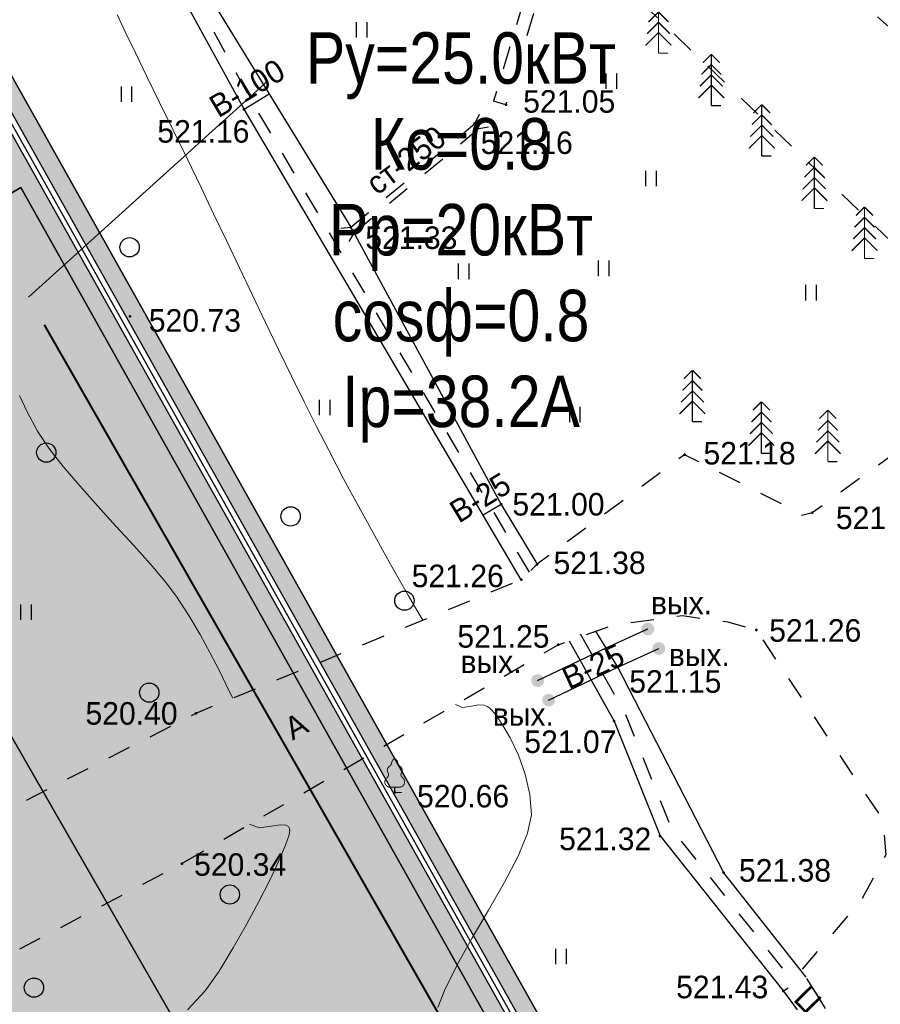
# Model space of a CAD drawing. Header units: millimetres. Extents: x -1128748 to 3035412, y -2195448 to -435774.
# Tile 63 of 159: x 429631 to 463064, y -1469467 to -1431220. Entities that reach past the tile are written whole.
import ezdxf

# ---------------------------------------------------------------- set-up
doc = ezdxf.new("R2010")
doc.units = ezdxf.units.MM
doc.linetypes.add('Д_ТРОТ_ТРУБА', pattern=[3, 1.5, -1.5])
doc.linetypes.add('ДОРОГИ_СТРОЯЩ', pattern=[9, 8, -1])
for name, color, linetype in [('(004) Точки рельефа', 7, 'Continuous'), ('(014) Водопровод', 5, 'ИК_Водопровод -------в--------'), ('(022) Возд. Линии', 7, 'Continuous'), ('(025) Дорога', 7, 'Continuous'), ('(027) Гидрография', 7, 'Continuous'), ('(028) Гидротехн.', 7, 'Continuous'), ('(031) Горизонтали', 42, 'Continuous'), ('(036) Растительность', 7, 'Continuous'), ('(038) Деревья', 7, 'Continuous'), ('GLUXOY OG', 7, 'Continuous')]:
    doc.layers.add(name, color=color, linetype=linetype)
doc.layers.add('ВВГ 3х2.5', color=5, linetype='Continuous', lineweight=40)
doc.layers.add('дев', color=7, linetype='Continuous', lineweight=0)
doc.styles.add('BM-431', font='txt')
doc.styles.add('D-431', font='txt')
doc.styles.get("Standard").update_dxf_attribs({"font": 'arial.ttf'})
doc.linetypes.add('GAZ_VOZDUSH', pattern='A,1,-2,["~",Standard,S=3,R=0,X=-1.5,Y=-1.5],-1,10', length=14)
doc.linetypes.add('ИК_Водопровод -------в--------', pattern='A,9,-0.6,["В",Standard,S=1.2,R=0,X=0,Y=-0.6],-1.2', length=10.8)
doc.linetypes.add('ОГРАДА_ГЛИН', pattern='A,4,["|",Standard,S=0.8,R=0,X=0,Y=-0.8],0.5,["|",Standard,S=0.8,R=0,X=0,Y=-0.8],3.5', length=8)

# ---------------------------------------------------------------- blocks, each defined once
blk = doc.blocks.new('A$C2cdd6916')
h = blk.add_hatch()
h.set_pattern_fill('ANSI32', color=1, scale=60, angle=31.2865699)
h.set_pattern_definition([(76.28657, (-422045.4, -371330.9), (-555.2086, 135.48314), []), (76.28657, (-421815.2, -371191), (-555.2086, 135.48314), [])])
edge = h.paths.add_edge_path()
edge.add_line((12558.278, 1671.303), (13156.485, 2034.826))
edge.add_line((13156.485, 2034.826), (12076.302, 3812.354))
edge.add_arc((12013.983, 3914.903), 120, 121.2865699, 301.2865699, ccw=False)
edge.add_line((11951.665, 4017.453), (10456.027, 6478.645))
edge.add_line((10456.027, 6478.645), (9857.821, 6115.122))
edge.add_line((9857.821, 6115.122), (7572.818, 9875.277))
edge.add_line((7572.818, 9875.277), (28168.21, 22390.86))
edge.add_line((28168.21, 22390.86), (26610.253, 24954.602))
edge.add_line((26610.253, 24954.602), (1656.5, 9790.492))
edge.add_line((1656.5, 9790.492), (3006.729, 7568.583))
edge.add_line((3006.729, 7568.583), (4032.226, 8191.765))
edge.add_line((4032.226, 8191.765), (6524.956, 4089.779))
edge.add_line((6524.956, 4089.779), (7294.079, 4557.166))
edge.add_line((7294.079, 4557.166), (9994.537, 113.347))
edge.add_line((9994.537, 113.347), (9225.414, -354.04))
edge.add_line((9225.414, -354.04), (11718.144, -4456.027))
edge.add_line((11718.144, -4456.027), (10692.648, -5079.21))
edge.add_line((10692.648, -5079.21), (12042.877, -7301.119))
edge.add_line((12042.877, -7301.119), (16401.238, -4652.593))
edge.add_line((16401.238, -4652.593), (12558.278, 1671.303))
edge = h.paths.add_edge_path()
edge.add_line((-3935.127, -8351.55), (-4704.249, -8818.937))
edge.add_line((-4704.249, -8818.937), (-7404.707, -4375.118))
edge.add_line((-7404.707, -4375.118), (-6635.585, -3907.731))
edge.add_line((-6635.585, -3907.731), (-9128.315, 194.256))
edge.add_line((-9128.315, 194.256), (-8102.818, 817.438))
edge.add_line((-8102.818, 817.438), (-9453.047, 3039.348))
edge.add_line((-9453.047, 3039.348), (-34406.8, -12124.761))
edge.add_line((-34406.8, -12124.761), (-32848.844, -14688.503))
edge.add_line((-32848.844, -14688.503), (-12253.452, -2172.92))
edge.add_line((-12253.452, -2172.92), (-9968.449, -5933.074))
edge.add_line((-9968.449, -5933.074), (-10566.655, -6296.598))
edge.add_line((-10566.655, -6296.598), (-9071.017, -8757.79))
edge.add_arc((-9008.699, -8860.339), 120, -58.7134301, 121.2865699, ccw=False)
edge.add_line((-8946.381, -8962.889), (-7866.197, -10740.417))
edge.add_line((-7866.197, -10740.417), (-7267.991, -10376.893))
edge.add_line((-7267.991, -10376.893), (-3425.032, -16700.79))
edge.add_line((-3425.032, -16700.79), (933.329, -14052.264))
edge.add_line((933.329, -14052.264), (-416.9, -11830.354))
edge.add_line((-416.9, -11830.354), (-1442.396, -12453.537))
edge.add_line((-1442.396, -12453.537), (-3935.127, -8351.55))
h.paths.add_polyline_path([(41974.214, 4100.856), (35137.569, -53.694), (35345.297, -395.527), (35174.381, -499.39), (36005.291, -1866.719), (36518.039, -1555.128), (38283.723, -4460.702), (37770.975, -4772.293), (38601.885, -6139.622), (38772.801, -6035.759), (38980.529, -6377.591), (45817.173, -2223.04)])
h.paths.add_polyline_path([(-15440.46, -33129.712), (-14927.712, -32818.121), (-15758.622, -31450.792), (-15929.538, -31554.655), (-16137.265, -31212.823), (-22973.91, -35367.374), (-19130.951, -41691.27), (-12294.306, -37536.72), (-12502.034, -37194.887), (-12331.118, -37091.024), (-13162.028, -35723.695), (-13674.776, -36035.286)])
h.paths.add_polyline_path([(22981.424, -31078.171), (16999.36, -34713.402), (12844.81, -27876.758), (18826.874, -24241.526)])
h.paths.add_polyline_path([(31886.288, 23012.063), (28895.256, 21194.447), (28168.21, 22390.86), (31159.242, 24208.476)])
h.paths.add_polyline_path([(-35112.829, -17702.532), (-32121.797, -15884.916), (-32848.844, -14688.503), (-35839.876, -16506.119)])
blk = doc.blocks.new('ell')
at = {"const_width": 0.05}
for points in [[(0, 2), (-0.329, 1.671)], [(0, 0), (0, 2)], [(0, 2), (0.329, 1.671)], [(0, 1.6), (-0.386, 1.214)], [(0, 1.6), (0.386, 1.214)], [(0, 1.2), (-0.443, 0.757)], [(0, 1.2), (0.443, 0.757)], [(0, 0.8), (-0.5, 0.3)], [(0, 0.8), (0.5, 0.3)], [(0, 0), (0.375, 0)]]:
    blk.add_lwpolyline(points, dxfattribs=at)
blk = doc.blocks.new('d')
at = {"layer": '(038) Деревья'}
blk.add_ellipse((0, 0), major_axis=(0.265, 0.265), ratio=1, start_param=5.497787, end_param=11.780972, dxfattribs=at)
blk = doc.blocks.new('I04010')
for p, q in [((-0.412273, 0.007146), (-0.412273, 1.207146)), ((0.387727, 1.207146), (0.387727, 0.007146))]:
    blk.add_line(p, q)
blk = doc.blocks.new('karagach-flat-49')
at = {"layer": '(038) Деревья', "const_width": 0.0375}
for points in [[(-0.208, 1.009, 0.181567), (-0.117, 1.159, 0.303004)], [(0, 1.312, 0.246034), (-0.117, 1.159, 0.489079)], [(0, 1.312, -0.246034), (0.117, 1.159, -0.489079)], [(0.208, 1.009, -0.181567), (0.117, 1.159, -0.303004)], [(-0.315, 0.559, 0.383603), (-0.255, 0.753, 0.352912)], [(-0.208, 1.009, 0.430853), (-0.255, 0.753, 0.548276)], [(0.208, 1.009, -0.430853), (0.255, 0.753, -0.548276)], [(0.315, 0.559, -0.383603), (0.255, 0.753, -0.352912)], [(-0.315, 0.559, 0.626949), (-0.218, 0.206, 0.702465)], [(0.315, 0.559, -0.626949), (0.218, 0.206, -0.702465)]]:
    blk.add_lwpolyline(points, format="xyb", dxfattribs=at)
for points in [[(0, 0.206), (-0.218, 0.206)], [(0, 0), (0, 0.206)], [(0, 0.206), (0.218, 0.206)], [(0, 0), (0.281, 0)]]:
    blk.add_lwpolyline(points, dxfattribs=at)
at = {"layer": '(038) Деревья'}
blk.add_lwpolyline([(0, 0), (0, 0.206)], dxfattribs=at)
blk = doc.blocks.new('A$C05d28b1e')
at = {"layer": '(014) Водопровод', "linetype": 'ByBlock'}
h = blk.add_hatch(color=0, dxfattribs=at)
edge = h.paths.add_edge_path()
edge.add_arc((-38616, 71656), 250, 0, 360)
h = blk.add_hatch(color=0, dxfattribs=at)
edge = h.paths.add_edge_path()
edge.add_arc((-38190, 70895), 250, 0, 360)
h = blk.add_hatch(color=0, dxfattribs=at)
edge = h.paths.add_edge_path()
edge.add_arc((-42897, 69651), 250, 0, 360)
h = blk.add_hatch(color=0, dxfattribs=at)
edge = h.paths.add_edge_path()
edge.add_arc((-42471, 68890), 250, 0, 360)
at = {"layer": '(004) Точки рельефа', "color": 7, "linetype": 'ByBlock', "lineweight": -2}
for p in [(-54302, 91845), (-44132, 92017), (-45339, 91293), (-50158, 87260), (-58737, 83797), (-37188, 78427), (-44310, 76497), (-32229, 76172), (-42918, 74170), (-43534, 73566), (-34406, 71614), (-42094, 71045), (-39780, 70171), (-56171, 68379), (-39931, 68078), (-48449, 65309), (-38138, 63620), (-56719, 62542), (-35666, 62189), (-33351, 57588)]:
    blk.add_point(p, dxfattribs=at)
at = {"layer": '(014) Водопровод', "linetype": 'GAZ_VOZDUSH', "ltscale": 600, "flags": 128}
for points in [[(-54302, 91845), (-53329, 92441)], [(-44310, 76497), (-45016, 76081)], [(-42897, 69651), (-40206, 70931), (-38616, 71656)], [(-42471, 68890), (-39780, 70171), (-38190, 70895)]]:
    blk.add_lwpolyline(points, dxfattribs=at)
at = {"layer": '(025) Дорога', "linetype": 'Д_ТРОТ_ТРУБА', "ltscale": 600, "flags": 128}
for points in [[(27459, 120222), (8937, 104733), (7549, 103433), (-2273, 96670), (-15702, 86137), (-17767, 85381), (-18644, 85674), (-40043, 104576), (-45955, 113584), (-51231, 109005), (-44895, 102103), (-42025, 99008), (-25117, 82841), (-25117, 81951), (-25407, 81084), (-32229, 76172), (-32639, 76060), (-33388, 76495), (-37188, 78427), (-42918, 74170), (-43534, 73566), (-56171, 68379), (-72915, 59805), (-96929, 47597), (-121278, 30068), (-138829, 14906), (-139804, 14024), (-138021, 12053), (-129914, 19516), (-105640, 36924), (-88825, 45949), (-78921, 50853), (-56719, 62542), (-42094, 71045), (-39916, 71829), (-37271, 72176), (-35503, 71928), (-34406, 71614), (-29497, 64248), (-29370, 62878), (-30300, 61153), (-32643, 58416), (-31513, 56567), (-31513, 56567), (-31513, 56567)], [(-42419, 99433), (-44611, 92161)], [(-42025, 99008), (-44132, 92017)], [(-44132, 92017), (-44611, 92161)], [(-33351, 57588), (-32267, 56099), (-31513, 56567), (-32478, 58146), (-33351, 57588)]]:
    blk.add_lwpolyline(points, dxfattribs=at)
at = {"layer": '(028) Гидротехн.', "ltscale": 600}
for points in [[(-62483, 109113), (-60678, 106122), (-55448, 95902), (-50158, 87260), (-44310, 76497), (-42918, 74170)], [(-43534, 73566), (-54302, 91845), (-60013, 102269), (-63249, 108647)], [(-32467, 58128), (-35666, 62189), (-39780, 70171), (-40640, 71569)], [(-41678, 71195), (-39931, 68078), (-38138, 63620), (-33351, 57588)]]:
    blk.add_lwpolyline(points, dxfattribs=at)
at = {"layer": '(028) Гидротехн.', "color": 3, "linetype": 'Д_ТРОТ_ТРУБА', "ltscale": 600, "flags": 128}
for points in [[(-43219, 73859), (-53987, 92138), (-59698, 102562), (-62935, 108940)], [(-41242, 71474), (-39495, 68357), (-37702, 63899), (-32915, 57867)]]:
    blk.add_lwpolyline(points, dxfattribs=at)
at = {"layer": '(028) Гидротехн.', "linetype": 'Д_ТРОТ_ТРУБА', "ltscale": 600}
for points in [[(-50158, 87260), (-45339, 91293)], [(-50036, 87036), (-45179, 91101)]]:
    blk.add_lwpolyline(points, dxfattribs=at)
at = {"layer": '(031) Горизонтали', "color": 42, "linetype": 'Continuous', "lineweight": 0, "ltscale": 600}
for points in [[(-47358, 71997), (-47586, 72384), (-47909, 72942), (-48313, 73648), (-48783, 74478), (-49303, 75412), (-49858, 76425), (-50434, 77495), (-51015, 78600), (-51486, 79518), (-51969, 80481), (-52461, 81482), (-52962, 82511), (-53467, 83560), (-53974, 84620), (-54481, 85684), (-54985, 86742), (-55484, 87786), (-55975, 88808), (-56519, 89930), (-57059, 91038), (-57583, 92109), (-58077, 93118), (-58526, 94041), (-58917, 94854), (-59237, 95531)], [(-54739, 68967), (-54825, 69139), (-55008, 69518), (-55276, 70057), (-55615, 70711), (-56012, 71436), (-56453, 72186), (-56926, 72915), (-57373, 73507), (-57936, 74174), (-58583, 74896), (-59280, 75656), (-59993, 76434), (-60687, 77211), (-61330, 77968), (-61887, 78686), (-62325, 79346), (-62729, 80085), (-63022, 80725)], [(-46769, 56948), (-46518, 57617), (-46043, 58581), (-45451, 59638), (-44811, 60734), (-44191, 61816), (-43660, 62830), (-43286, 63722), (-43137, 64439), (-43195, 65232), (-43378, 66017), (-43646, 66758), (-43961, 67423), (-44283, 67976), (-44519, 68315), (-44671, 68497), (-44755, 68581), (-44791, 68610), (-44852, 68649), (-44981, 68695), (-45187, 68704), (-45472, 68658), (-45812, 68612), (-46094, 68719)], [(-56506, 56859), (-55819, 57604), (-55264, 58370), (-54731, 59267), (-54212, 60180), (-53728, 61072), (-53300, 61905), (-52946, 62645), (-52689, 63255), (-52567, 63624), (-52530, 63820), (-52535, 63908), (-52546, 63938), (-52580, 63982), (-52681, 64035), (-52894, 64045), (-53251, 63991), (-53720, 63938), (-54095, 64068)]]:
    blk.add_lwpolyline(points, dxfattribs=at)
at = {"ltscale": 600}
for points in [[(-45168, 91638), (-45342, 91297), (-45179, 91101), (-44808, 91161)], [(-50540, 87223), (-50158, 87260), (-50036, 87036), (-50228, 86713)]]:
    blk.add_lwpolyline(points, dxfattribs=at)
at = {"layer": '(022) Возд. Линии', "xscale": 1000, "yscale": 1000, "zscale": 1000}
blk.add_blockref('karagach-flat-49', (-48449, 65309), dxfattribs=at)
at = {"layer": '(036) Растительность', "linetype": 'Continuous', "xscale": 500, "yscale": 500, "zscale": 500}
for p in [(-49724, 94627), (-40026, 92636), (-58864, 92125), (-38487, 88851), (-45768, 85245), (-40322, 85363), (-32272, 84417), (-51169, 79956), (-41447, 79687), (-62767, 72005), (-41984, 58630)]:
    blk.add_blockref('I04010', p, dxfattribs=at)
at = {"layer": '(038) Деревья', "linetype": 'Continuous', "xscale": 1000, "yscale": 1000, "zscale": 1000}
for name, p in [('ell', (-38202, 94023)), ('ell', (-36151, 91979)), ('ell', (-34190, 90025)), ('ell', (-32148, 87989)), ('ell', (-30199, 86047)), ('d', (-58750, 86483)), ('ell', (-36884, 79707)), ('ell', (-34204, 78481)), ('ell', (-31624, 78156)), ('d', (-61986, 78509)), ('d', (-52493, 76030)), ('d', (-48072, 72756)), ('d', (-57985, 69183)), ('d', (-54855, 61341)), ('d', (-62465, 57724))]:
    blk.add_blockref(name, p, dxfattribs=at)
at = {"layer": '(004) Точки рельефа', "linetype": 'ByBlock', "char_height": 875, "attachment_point": 4, "style": 'D-431'}
for s, insert in [('521.05', (-43460, 92142)), ('521.16', (-57672, 90978)), ('521.16', (-45110, 90539)), ('521.33', (-49592, 86849)), ('520.73', (-58003, 83636)), ('521.18', (-36455, 78478)), ('521.00', (-43878, 76494)), ('521.19', (-31312, 75967)), ('521.38', (-42281, 74220)), ('521.26', (-47790, 73711)), ('521.25', (-46016, 71362)), ('521.26', (-33902, 71592)), ('521.15', (-39338, 69610)), ('520.40', (-60463, 68371)), ('521.07', (-43415, 67271)), ('520.66', (-47582, 65158)), ('521.32', (-42063, 63495)), ('520.34', (-56244, 62499)), ('521.38', (-35078, 62273)), ('521.43', (-37517, 57743))]:
    blk.add_mtext(s, dxfattribs=dict(at, insert=insert))
at = {"layer": '(014) Водопровод', "color": 0, "linetype": 'Continuous', "style": 'BM-431'}
for s, rotation, p in [('В-100', 30.9315, (-55302, 91487)), ('В-25', 31.4862, (-45959, 75744)), ('В-25', 24.5898, (-41686, 69294))]:
    blk.add_text(s, height=875, rotation=rotation, dxfattribs=at).set_placement(p)
for p in [(-38493, 72227), (-37801, 70212), (-45894, 69945), (-44641, 67896)]:
    blk.add_text('вых.', height=875, dxfattribs=at).set_placement(p)
at = {"layer": '(025) Дорога', "linetype": 'ДОРОГИ_СТРОЯЩ', "style": 'BM-431'}
for s, rotation, p in [('A', 28.5396, (-52418, 67313)), ('Ц', 314.4842, (-33007, 57243))]:
    blk.add_text(s, height=875, rotation=rotation, dxfattribs=at).set_placement(p)
at = {"layer": '(027) Гидрография', "color": 0, "style": 'D-431'}
blk.add_text('ст-250', height=875, rotation=37.101, dxfattribs=at).set_placement((-49133, 88478))

msp = doc.modelspace()

# ---------------------------------------------------------------- hatches: boundary and pattern name
at = {"true_color": 0xb1ab95}
h = msp.add_hatch(color=253, dxfattribs=at)
h.dxf.hatch_style = 1
edge = h.paths.add_edge_path(flags=17)
edge.add_line((408230.121, -1667049.643), (407816.608, -1666481.464))
edge.add_line((407816.608, -1666481.464), (406833.046, -1667339.24))
edge.add_line((406833.046, -1667339.24), (369446.405, -1615968.894))
edge.add_line((369446.405, -1615968.894), (314131.166, -1531886.892))
edge.add_arc((319562.551, -1527471.006), 7000, 211.2865698, 219.1121956, ccw=False)
edge.add_line((313580.487, -1531106.237), (313131.145, -1530366.809))
edge.add_line((313131.145, -1530366.809), (293854.901, -1501065.928))
edge.add_line((293854.901, -1501065.928), (421647.447, -1423424.945))
edge.add_line((421647.447, -1423424.945), (426742.124, -1432503.276))
edge.add_line((426742.124, -1432503.276), (423931.071, -1434165.042))
edge.add_line((423931.071, -1434165.042), (426984.385, -1439330.046))
edge.add_line((426984.385, -1439330.046), (429679.23, -1437736.978))
edge.add_line((429679.23, -1437736.978), (483014.385, -1532776.209))
edge.add_line((483014.385, -1532776.209), (452390.086, -1553037.605))
edge.add_line((452390.086, -1553037.605), (452158.619, -1558086.794))
edge.add_line((452158.619, -1558086.794), (453515.003, -1559924.781))
edge.add_line((453515.003, -1559924.781), (432643.947, -1578672))
edge.add_line((432643.947, -1578672), (463611.26, -1618599.64))
edge.add_line((463611.26, -1618599.64), (417034.932, -1658591.093))
edge.add_line((417034.932, -1658591.093), (414167.683, -1655252.787))
edge.add_line((414167.683, -1655252.787), (409797.246, -1659006.526))
edge.add_line((409797.246, -1659006.526), (412814.397, -1663152.179))
edge.add_line((412814.397, -1663152.179), (413924.941, -1662183.661))
edge.add_line((413924.941, -1662183.661), (411384.13, -1659225.423))
edge.add_line((411384.13, -1659225.423), (414039.23, -1656944.975))
edge.add_line((414039.23, -1656944.975), (416580.579, -1659903.839))
edge.add_line((416580.579, -1659903.839), (464572.546, -1618696.887))
edge.add_line((464572.546, -1618696.887), (433596.19, -1578757.587))
edge.add_line((433596.19, -1578757.587), (454455.755, -1560020.69))
edge.add_line((454455.755, -1560020.69), (452869.252, -1557870.876))
edge.add_line((452869.252, -1557870.876), (453073.058, -1553425.08))
edge.add_line((453073.058, -1553425.08), (483943.235, -1533001.009))
edge.add_line((483943.235, -1533001.009), (421903.266, -1422450.454))
edge.add_line((421903.266, -1422450.454), (292871.301, -1500844.452))
edge.add_line((292871.301, -1500844.452), (368870.696, -1616367.433))
edge.add_line((368870.696, -1616367.433), (406716.949, -1668369.298))
edge.add_line((406716.949, -1668369.298), (408230.121, -1667049.643))
h.paths.add_polyline_path([(368541.72, -1616595.17), (292309.245, -1500717.895), (422049.448, -1421893.602), (484474.007, -1533129.466), (453463.328, -1553646.495), (453275.328, -1557747.495), (454993.328, -1560075.495), (434140.328, -1578806.495), (465120.044, -1618750.126), (416841.176, -1660207.249), (417362.169, -1660813.835), (414707.069, -1663094.283), (414185.571, -1662487.11), (413050.69, -1663476.853), (414224.911, -1665090.267), (419054.357, -1660942.288), (418207.672, -1659956.502), (466081.311, -1618847.35), (435092.571, -1578892.082), (455934.081, -1560171.403), (453985.962, -1557531.577), (454146.301, -1554033.97), (485402.856, -1533354.266), (422305.267, -1420919.111), (291325.645, -1500496.418), (367966.011, -1616993.708), (406534.51, -1669987.96), (408879.926, -1667942.495), (408466.414, -1667374.316), (406650.607, -1668957.902)])
at = {"true_color": 0x939598}
h = msp.add_hatch(color=252, dxfattribs=at)
h.dxf.hatch_style = 1
edge = h.paths.add_edge_path(flags=16)
edge.add_line((333609.865, -1523030.191), (320952.877, -1530721.697))
edge.add_arc((319394.92, -1528157.955), 3000, 211.2865698, 301.2865698, ccw=False)
edge.add_line((316831.179, -1529715.912), (302893.165, -1506779.797))
edge.add_arc((305456.907, -1505221.841), 3000, 121.2865698, 211.2865698, ccw=False)
edge.add_line((303898.95, -1502658.099), (317436.299, -1494431.607))
edge.add_arc((318994.256, -1496995.349), 3000, 29.0884551, 121.2865698, ccw=False)
edge.add_line((321615.866, -1495536.871), (329290.223, -1509331.509))
edge.add_line((329290.223, -1509331.509), (330263.257, -1511080.536))
edge.add_line((330263.257, -1511080.536), (332209.326, -1514578.591))
edge.add_line((332209.326, -1514578.591), (333182.361, -1516327.618))
edge.add_line((333182.361, -1516327.618), (334673.519, -1519007.971))
edge.add_arc((332051.908, -1520466.449), 3000, -58.7134302, 29.0884551, ccw=False)
edge = h.paths.add_edge_path(flags=16)
edge.add_line((392954.619, -1533841.388), (401060.663, -1548912.469))
edge.add_arc((398418.58, -1550333.524), 3000, -61.7262295, 28.2737705, ccw=False)
edge.add_line((399839.635, -1552975.607), (372116.363, -1567886.684))
edge.add_arc((370695.308, -1565244.601), 3000, 209.0884551, 298.2737705, ccw=False)
edge.add_line((368073.698, -1566703.079), (360564.51, -1553205.333))
edge.add_arc((363186.121, -1551746.855), 3000, 121.2865699, 209.0884551, ccw=False)
edge.add_line((361628.165, -1549183.113), (388754.58, -1532698.702))
edge.add_arc((390312.536, -1535262.444), 3000, 28.2737705, 121.2865699, ccw=False)
edge = h.paths.add_edge_path(flags=16)
edge.add_line((429361.578, -1533771.174), (423970.567, -1524291.837))
edge.add_line((423970.567, -1524291.837), (420028.52, -1517360.299))
edge.add_arc((422636.296, -1515877.226), 3000, 120.0993966, 209.6273998, ccw=False)
edge.add_line((421131.791, -1513281.756), (444558.56, -1499702.063))
edge.add_arc((446063.065, -1502297.533), 3000, 29.8780372, 120.0993966, ccw=False)
edge.add_line((448664.328, -1500803.067), (451530.949, -1505792.699))
edge.add_line((451530.949, -1505792.699), (454101.79, -1510267.497))
edge.add_line((454101.79, -1510267.497), (456027.881, -1513620.044))
edge.add_arc((453426.617, -1515114.51), 3000, -59.0363428, 29.8780372, ccw=False)
edge.add_line((454970.1, -1517686.992), (443416.295, -1524619.247))
edge.add_arc((444959.778, -1527191.729), 3000, 120.9636572, 150.6005223)
edge.add_line((442346.123, -1525719.041), (439220.3, -1531266.602))
edge.add_arc((436606.645, -1529793.914), 3000, 298.2737705, 330.6005223, ccw=False)
edge.add_line((438027.701, -1532435.997), (433390.409, -1534930.184))
edge.add_arc((431969.354, -1532288.101), 3000, 209.6273998, 298.2737705, ccw=False)
edge = h.paths.add_edge_path(flags=16)
edge.add_line((414849.776, -1441945.561), (419859.817, -1450666.023))
edge.add_line((419859.817, -1450666.023), (423344.093, -1456730.744))
edge.add_line((423344.093, -1456730.744), (427801.452, -1464489.209))
edge.add_arc((425200.189, -1465983.675), 3000, -59.4103655, 29.8780372, ccw=False)
edge.add_line((426726.846, -1468566.177), (418113.229, -1473658.153))
edge.add_line((418113.229, -1473658.153), (414040.493, -1476065.768))
edge.add_line((414040.493, -1476065.768), (403679.828, -1482190.519))
edge.add_line((403679.828, -1482190.519), (405757.257, -1485609.094))
edge.add_line((405757.257, -1485609.094), (414900.067, -1480204.283))
edge.add_arc((416426.726, -1482786.785), 3000, 30.6036259, 120.5896611, ccw=False)
edge.add_line((419008.855, -1481259.497), (421476.281, -1485432.246))
edge.add_line((421476.281, -1485432.246), (424894.351, -1483355.125))
edge.add_line((424894.351, -1483355.125), (422452.564, -1479224.585))
edge.add_arc((425035.067, -1477697.928), 3000, 120.5896345, 210.5896345, ccw=False)
edge.add_line((423508.41, -1475115.425), (428655.47, -1472072.719))
edge.add_arc((430182.127, -1474655.222), 3000, 29.8780372, 120.5896345, ccw=False)
edge.add_line((432783.39, -1473160.755), (439000.021, -1483981.404))
edge.add_line((439000.021, -1483981.404), (433315.488, -1487247.257))
edge.add_line((433315.488, -1487247.257), (435393.391, -1490666.613))
edge.add_line((435393.391, -1490666.613), (440992.643, -1487449.755))
edge.add_line((440992.643, -1487449.755), (443682.737, -1492132.125))
edge.add_arc((441081.473, -1493626.591), 3000, -59.9006034, 29.8780372, ccw=False)
edge.add_line((442585.978, -1496222.061), (414062.909, -1512755.904))
edge.add_line((414062.909, -1512755.904), (417717.297, -1518769.491))
edge.add_line((417717.297, -1518769.491), (416592.211, -1519409.34))
edge.add_line((416592.211, -1519409.34), (425767.728, -1535543.201))
edge.add_arc((423159.952, -1537026.274), 3000, -61.7262295, 29.6273998, ccw=False)
edge.add_line((424581.008, -1539668.357), (408646.578, -1548238.756))
edge.add_arc((407225.523, -1545596.673), 3000, 208.2737705, 298.2737705, ccw=False)
edge.add_line((404583.44, -1547017.729), (396060.621, -1531171.763))
edge.add_arc((398702.704, -1529750.708), 3000, 120.0993966, 208.2737705, ccw=False)
edge.add_line((397198.199, -1527155.238), (399699.124, -1525705.537))
edge.add_line((399699.124, -1525705.537), (397773.757, -1522537.193))
edge.add_line((397773.757, -1522537.193), (373311.954, -1537402.35))
edge.add_line((373311.954, -1537402.35), (359878.905, -1545565.46))
edge.add_arc((358320.948, -1543001.718), 3000, 209.0884783, 301.2865699, ccw=False)
edge.add_line((355699.338, -1544460.197), (344506.067, -1524340.319))
edge.add_arc((347127.678, -1522881.841), 3000, 120.5896345, 209.0884551, ccw=False)
edge.add_line((345601.02, -1520299.339), (356224.229, -1514019.384))
edge.add_arc((357559.231, -1516705.975), 3000, 30.5896584, 116.4233669, ccw=False)
edge.add_line((360141.732, -1515179.317), (363371.958, -1520643.587))
edge.add_line((363371.958, -1520643.587), (366868.252, -1518616.905))
edge.add_line((366868.252, -1518616.905), (363604.935, -1513176.892))
edge.add_arc((366167.572, -1511617.118), 3000, 120.5896345, 211.3271807, ccw=False)
edge.add_line((364640.915, -1509034.616), (376958.059, -1501762.494))
edge.add_line((376958.059, -1501762.494), (374880.63, -1498343.919))
edge.add_line((374880.63, -1498343.919), (362470.052, -1505680.484))
edge.add_line((362470.052, -1505680.484), (350323.165, -1512861.167))
edge.add_line((350323.165, -1512861.167), (343791.072, -1516722.641))
edge.add_arc((342264.415, -1514140.139), 3000, 209.0884551, 300.5896345, ccw=False)
edge.add_line((339642.805, -1515598.617), (326930.742, -1492748.714))
edge.add_arc((329552.352, -1491290.236), 3000, 120.054821, 209.0884551, ccw=False)
edge.add_line((328049.867, -1488693.596), (344952.048, -1478913.542))
edge.add_line((344952.048, -1478913.542), (365557.09, -1466990.914))
edge.add_arc((367059.576, -1469587.554), 3000, 31.2865699, 120.054821, ccw=False)
edge.add_line((369623.317, -1468029.598), (372895.122, -1473413.614))
edge.add_line((372895.122, -1473413.614), (381868.218, -1467960.766))
edge.add_line((381868.218, -1467960.766), (378780.654, -1462879.932))
edge.add_arc((381344.395, -1461321.976), 3000, 120.054821, 211.2865699, ccw=False)
edge.add_line((379841.91, -1458725.336), (407031.337, -1442992.807))
edge.add_line((407031.337, -1442992.807), (410746.028, -1440843.388))
edge.add_arc((412248.513, -1443440.028), 3000, 29.8780372, 120.054821, ccw=False)
edge = h.paths.add_edge_path(flags=16)
edge.add_line((411903.706, -1631004.139), (400287.347, -1640543.791))
edge.add_arc((398383.41, -1638225.381), 3000, 216.0466202, 309.3937167, ccw=False)
edge.add_line((395957.794, -1639990.711), (392421.101, -1635131.191))
edge.add_arc((394846.717, -1633365.861), 3000, 129.3937167, 216.0466202, ccw=False)
edge.add_line((392942.779, -1631047.451), (404287.957, -1621730.501))
edge.add_arc((406191.894, -1624048.91), 3000, 39.3937167, 129.3937167, ccw=False)
edge.add_line((408510.304, -1622144.973), (412318.178, -1626781.792))
edge.add_arc((409999.769, -1628685.729), 3000, -50.6062833, 39.3937167, ccw=False)
edge = h.paths.add_edge_path()
edge.add_arc((453426.617, -1515114.51), 7000, 300.9636572, 389.8780372)
edge.add_line((459496.232, -1511627.422), (450624.729, -1496185.713))
edge.add_line((450624.729, -1496185.713), (421694.146, -1445829.228))
edge.add_arc((424295.409, -1444334.762), 3000, 119.8780372, 209.8780372, ccw=False)
edge.add_line((422800.943, -1441733.499), (426984.385, -1439330.046))
edge.add_line((426984.385, -1439330.046), (424948.686, -1435886.444))
edge.add_line((424948.686, -1435886.444), (420345.634, -1438530.969))
edge.add_arc((418851.168, -1435929.705), 3000, 228.6798708, 299.8780372, ccw=False)
edge.add_arc((412248.513, -1443440.028), 7000, 48.6798708, 120.054821)
edge.add_line((408742.714, -1437381.201), (321651.406, -1487774.559))
edge.add_line((321651.406, -1487774.559), (301269.483, -1500160.42))
edge.add_line((301269.483, -1500160.42), (296526.561, -1503042.639))
edge.add_line((296526.561, -1503042.639), (313131.145, -1530366.809))
edge.add_line((313131.145, -1530366.809), (313580.487, -1531106.237))
edge.add_arc((319562.551, -1527471.006), 7000, 211.2865698, 301.2865698)
edge.add_line((323197.783, -1533453.07), (335115.866, -1526210.587))
edge.add_arc((336673.823, -1528774.329), 3000, 29.0884551, 121.2865698, ccw=False)
edge.add_line((339295.433, -1527315.851), (341013.788, -1530404.589))
edge.add_arc((338392.177, -1531863.067), 3000, -60.9115449, 29.0884551, ccw=False)
edge.add_line((339850.655, -1534484.678), (337229.045, -1535943.155))
edge.add_line((337229.045, -1535943.155), (354730.78, -1567402.483))
edge.add_line((354730.78, -1567402.483), (356669.946, -1566323.668))
edge.add_arc((358128.424, -1568945.279), 3000, 15.9491425, 119.0884551, ccw=False)
edge.add_line((361012.942, -1568120.927), (366648.638, -1587865.434))
edge.add_line((366648.638, -1587865.434), (387083.998, -1637994.247))
edge.add_line((387083.998, -1637994.247), (412339.419, -1672695.939))
edge.add_arc((409913.804, -1674461.269), 3000, -46.4179769, 36.0466202, ccw=False)
edge.add_line((411981.981, -1676634.434), (420750.393, -1668289.632))
edge.add_arc((418682.186, -1666116.497), 3000, 216.0466202, 313.5828329, ccw=False)
edge.add_line((416256.57, -1667881.827), (401852.283, -1648089.912))
edge.add_arc((404277.898, -1646324.582), 3000, 129.3937167, 216.0466202, ccw=False)
edge.add_line((402373.961, -1644006.172), (443810.407, -1609984.873))
edge.add_line((443810.407, -1609984.873), (445076.126, -1611526.642))
edge.add_line((445076.126, -1611526.642), (448173.342, -1608990.742))
edge.add_line((448173.342, -1608990.742), (430399.232, -1587347.347))
edge.add_line((430399.232, -1587347.347), (400259.909, -1612098.532))
edge.add_line((400259.909, -1612098.532), (402163.846, -1614416.941))
edge.add_arc((399845.437, -1616320.879), 3000, -50.6062833, 39.3937167, ccw=False)
edge.add_line((401749.374, -1618639.288), (392850.789, -1625947.034))
edge.add_arc((390946.852, -1623628.624), 3000, 202.178608, 309.3937167, ccw=False)
edge.add_line((388168.817, -1624761.109), (372219.29, -1585636.236))
edge.add_arc((374997.325, -1584503.751), 3000, 165.4416731, 202.178608, ccw=False)
edge.add_line((372093.648, -1583749.654), (375178.255, -1571872.256))
edge.add_arc((378081.932, -1572626.352), 3000, 118.2737705, 165.4416731, ccw=False)
edge.add_line((376660.877, -1569984.27), (439411.931, -1536233.354))
edge.add_arc((435148.765, -1528307.106), 9000, 298.2737705, 330.6005223)
edge.add_line((442989.73, -1532725.168), (445311.52, -1528604.567))
edge.add_arc((447925.175, -1530077.255), 3000, 120.9636572, 150.6005223, ccw=False)
edge.add_line((446381.692, -1527504.773), (457028.077, -1521116.967))
at = {"true_color": 0x7abf6e, "transparency": 33554687}
h = msp.add_hatch(color=83, dxfattribs=at)
h.dxf.hatch_style = 1
edge = h.paths.add_edge_path()
edge.add_line((432643.947, -1578672), (453515.003, -1559924.781))
edge.add_line((453515.003, -1559924.781), (452158.619, -1558086.794))
edge.add_line((452158.619, -1558086.794), (452390.086, -1553037.605))
edge.add_line((452390.086, -1553037.605), (483014.385, -1532776.209))
edge.add_line((483014.385, -1532776.209), (429679.23, -1437736.978))
edge.add_line((429679.23, -1437736.978), (426984.385, -1439330.046))
edge.add_line((426984.385, -1439330.046), (422800.943, -1441733.499))
edge.add_arc((424295.409, -1444334.762), 3000, 119.8780372, 209.8780372)
edge.add_line((421694.146, -1445829.228), (450624.729, -1496185.713))
edge.add_line((450624.729, -1496185.713), (459496.232, -1511627.422))
edge.add_arc((453426.617, -1515114.51), 7000, -55.2700175, 29.8780372, ccw=False)
edge.add_line((457414.585, -1520867.432), (446381.692, -1527504.773))
edge.add_arc((447925.175, -1530077.255), 3000, 120.9636572, 139.566005)
edge.add_line((445641.714, -1528131.54), (450320.316, -1535824.948))
edge.add_arc((458439.076, -1534104.335), 8299.082, 65.8592434, 191.9656761, ccw=False)
edge.add_line((461833.232, -1526531.062), (468774.159, -1522311.696))
edge.add_line((468774.159, -1522311.696), (471371.402, -1526584.204))
edge.add_line((471371.402, -1526584.204), (464535.389, -1530739.793))
edge.add_line((464535.389, -1530739.793), (463967.408, -1531085.067))
edge.add_arc((458439.076, -1534104.335), 6299.082, 28.6409169, 117.7969688)
edge.add_arc((456430.858, -1530303.123), 2000, 0, 117.6874333, ccw=False)
edge.add_arc((456430.858, -1530303.123), 2000, -180, 0, ccw=False)
edge.add_arc((456430.858, -1530303.123), 2000, 118.0084193, 180, ccw=False)
edge.add_arc((458439.076, -1534104.335), 6299.082, 117.8988838, 214.6253335)
edge.add_line((453255.654, -1537683.522), (456217.853, -1539306.181))
edge.add_line((456217.853, -1539306.181), (456312.875, -1543537.165))
edge.add_line((456312.875, -1543537.165), (454893.896, -1544399.462))
edge.add_arc((446013.536, -1545105.393), 8908.375, -114.3828369, 4.5450819, ccw=False)
edge.add_arc((428069.19, -1556014.126), 14537.88, -112.551967, 11.084172, ccw=False)
edge.add_arc((414610.421, -1568304.018), 7964.658, 229.5899737, 351.7977062, ccw=False)
edge.add_line((409447.306, -1574368.506), (406737.987, -1576014.929))
edge.add_line((406737.987, -1576014.929), (403026.336, -1573981.729))
edge.add_line((403026.336, -1573981.729), (402931.314, -1569750.745))
edge.add_line((402931.314, -1569750.745), (403885.047, -1569171.172))
edge.add_line((403885.047, -1569171.172), (397548.634, -1558749.703))
edge.add_line((397548.634, -1558749.703), (384394.275, -1565824.829))
edge.add_line((384394.275, -1565824.829), (379622.25, -1584189.753))
edge.add_line((379622.25, -1584189.753), (395693.289, -1623612.7))
edge.add_line((395693.289, -1623612.7), (401749.374, -1618639.288))
edge.add_arc((399845.437, -1616320.879), 3000, 309.3937167, 399.3937167)
edge.add_line((402163.846, -1614416.941), (400259.909, -1612098.532))
edge.add_line((400259.909, -1612098.532), (430399.232, -1587347.347))
edge.add_line((430399.232, -1587347.347), (448173.342, -1608990.742))
edge.add_line((448173.342, -1608990.742), (450704.059, -1612081.631))
edge.add_line((450704.059, -1612081.631), (447608.392, -1614623.028))
edge.add_line((447608.392, -1614623.028), (445070.312, -1611531.402))
edge.add_line((445070.312, -1611531.402), (445076.126, -1611526.642))
edge.add_line((445076.126, -1611526.642), (443810.407, -1609984.873))
edge.add_line((443810.407, -1609984.873), (405918.025, -1641096.326))
edge.add_line((405918.025, -1641096.326), (415428.081, -1654163.423))
edge.add_line((415428.081, -1654163.423), (414164.314, -1655248.864))
edge.add_line((414164.314, -1655248.864), (417034.932, -1658591.093))
edge.add_line((417034.932, -1658591.093), (463611.26, -1618599.64))
edge.add_line((463611.26, -1618599.64), (432643.947, -1578672))

# ---------------------------------------------------------------- linework, layer by layer
for points in [[(408926.503, -1667901.874), (406534.51, -1669987.96), (367966.011, -1616993.708), (291325.645, -1500496.418), (422305.267, -1420919.111), (485402.856, -1533354.266), (454146.301, -1554033.97), (453985.962, -1557531.577), (455934.081, -1560171.403), (435092.571, -1578892.082), (466081.311, -1618847.35), (418207.672, -1659956.502), (419054.357, -1660942.288), (414224.911, -1665090.267)], [(466081.311, -1618847.35), (435092.571, -1578892.082), (455934.081, -1560171.403), (453985.962, -1557531.577), (454146.301, -1554033.97), (485402.856, -1533354.266), (422305.267, -1420919.111), (291325.645, -1500496.418), (367966.011, -1616993.708)], [(368541.72, -1616595.17), (292309.245, -1500717.895), (422049.448, -1421893.602), (484474.007, -1533129.466), (453463.328, -1553646.495), (453275.328, -1557747.495), (454993.328, -1560075.495), (434140.328, -1578806.495), (465120.044, -1618750.126)], [(464572.546, -1618696.887), (433596.19, -1578757.587), (454455.755, -1560020.69), (452869.252, -1557870.876), (453073.058, -1553425.08), (483943.235, -1533001.009), (421903.266, -1422450.454), (292871.301, -1500844.452), (368870.696, -1616367.433)], [(463611.26, -1618599.64), (432643.947, -1578672), (453515.003, -1559924.781), (452158.619, -1558086.794), (452390.086, -1553037.605), (483014.385, -1532776.209), (429679.23, -1437736.978)]]:
    msp.add_lwpolyline(points)
for points in [[(369446.405, -1615968.894), (314131.166, -1531886.892, -0.034159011), (313580.487, -1531106.237), (313131.145, -1530366.809), (293854.901, -1501065.928), (421647.447, -1423424.945), (426742.124, -1432503.276), (423931.071, -1434165.042), (426984.385, -1439330.046), (429679.23, -1437736.978), (483014.385, -1532776.209), (452390.086, -1553037.605), (452158.619, -1558086.794), (453515.003, -1559924.781), (432643.947, -1578672), (463611.26, -1618599.64)], [(372093.648, -1583749.654), (375178.255, -1571872.256, -0.208764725), (376660.877, -1569984.27), (439411.931, -1536233.354, 0.141995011), (442989.73, -1532725.168), (445311.52, -1528604.567, -0.130040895), (446381.692, -1527504.773), (457028.077, -1521116.967, 0.408674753), (459496.232, -1511627.422), (450624.729, -1496185.713), (421694.146, -1445829.228, -0.414213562), (422800.943, -1441733.499), (426984.385, -1439330.046), (424948.686, -1435886.444), (420345.634, -1438530.969, -0.32105605), (416870.372, -1438182.802, 0.321907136), (408742.714, -1437381.201), (321651.406, -1487774.559)], [(463611.26, -1618599.64), (432643.947, -1578672), (453515.003, -1559924.781), (452158.619, -1558086.794), (452390.086, -1553037.605), (483014.385, -1532776.209), (429679.23, -1437736.978), (426984.385, -1439330.046), (422800.943, -1441733.499, 0.414213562), (421694.146, -1445829.228), (450624.729, -1496185.713), (459496.232, -1511627.422, -0.408674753), (457028.077, -1521116.967), (446381.692, -1527504.773, 0.130040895), (445311.52, -1528604.567), (442989.73, -1532725.168, -0.141995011), (439411.931, -1536233.354), (376660.877, -1569984.27, 0.208764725), (375178.255, -1571872.256), (372093.648, -1583749.654, 0.161682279)], [(372093.648, -1583749.654), (375178.255, -1571872.256, -0.208764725), (376660.877, -1569984.27), (439411.931, -1536233.354, 0.141995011), (442989.73, -1532725.168), (445311.52, -1528604.567, -0.130040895), (446381.692, -1527504.773), (457028.077, -1521116.967, 0.408674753), (459496.232, -1511627.422), (450624.729, -1496185.713), (421694.062, -1445829.082)]]:
    msp.add_lwpolyline(points, format="xyb")
at = {"layer": 'GLUXOY OG', "color": 186, "linetype": 'ОГРАДА_ГЛИН', "lineweight": 30, "ltscale": 400}
for points in [[(406650.607, -1668957.902), (368541.72, -1616595.17), (292309.245, -1500717.895), (422049.448, -1421893.602), (484474.007, -1533129.466), (453463.328, -1553646.495), (453275.328, -1557747.495), (454993.328, -1560075.495), (434140.328, -1578806.495), (465120.044, -1618750.126)], [(464572.546, -1618696.887), (433596.19, -1578757.587), (454455.755, -1560020.69), (452869.252, -1557870.876), (453073.058, -1553425.08), (483943.235, -1533001.009), (421903.266, -1422450.454), (292871.301, -1500844.452), (368870.696, -1616367.433), (406716.949, -1668369.298)]]:
    msp.add_lwpolyline(points, dxfattribs=at)
at = {"layer": 'GLUXOY OG', "color": 186, "lineweight": 30, "ltscale": 400}
msp.add_lwpolyline([(464846.295, -1618723.507), (433868.259, -1578782.041), (454724.542, -1560048.092), (453072.29, -1557809.185), (453268.193, -1553535.787), (484208.621, -1533065.238), (421976.357, -1422172.028), (292590.273, -1500781.173), (368706.208, -1616481.301), (406683.778, -1668663.6)], dxfattribs=at)
at = {"layer": 'ВВГ 3х2.5', "color": 18, "lineweight": 25, "ltscale": 100, "true_color": 0x000000}
msp.add_line((429968.749, -1441992.686), (439263.274, -1433605.477), dxfattribs=at)
at = {"layer": 'ВВГ 3х2.5', "color": 5, "lineweight": 40, "ltscale": 100}
msp.add_lwpolyline([(448664.35, -1611173.587), (452640.071, -1608053.009), (430619.843, -1578217.8), (452592.315, -1559577.779), (451069.854, -1557783.133), (451469.597, -1552431.57), (481694.363, -1532358.245), (430589.663, -1443077.437)], dxfattribs=at)

# ---------------------------------------------------------------- block references
msp.add_blockref('A$C2cdd6916', (389433.249, -1490519.025, -3656))

# ---------------------------------------------------------------- texts
at = {"layer": 'дев', "color": 18, "lineweight": 30, "true_color": 0x000000, "insert": (446776.093, -1439679.074), "char_height": 2000, "width": 12028.18554, "attachment_point": 5}
msp.add_mtext('{\\fArial Narrow|b0|i0|c204|p34;\\C256;Ру=25.0кВт\\PКс=0.8\\PРр=20кВт\\Pcosф=0.8\\PIр=38.2А}', dxfattribs=at)

# ---------------------------------------------------------------- next in the draw order: block references
at = {"color": 5, "lineweight": 50}
msp.add_blockref('A$C05d28b1e', (492649.328, -1526543.495), dxfattribs=at)

doc.saveas('drawing.dxf')
